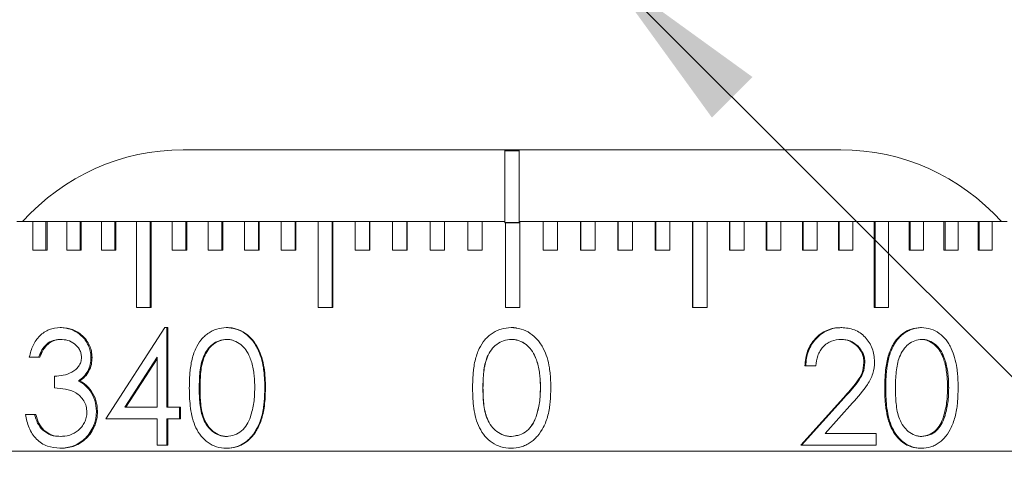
# Model space of a CAD drawing. Header units: inches. Extents: x 0.03 to 5.47, y 0.02 to 4.23.
# Tile 12 of 32: x 1.61 to 1.95, y 3.57 to 3.73. Entities that reach past the tile are written whole.
import ezdxf

# ---------------------------------------------------------------- set-up
doc = ezdxf.new("R2010")
doc.units = ezdxf.units.IN
doc.header["$LTSCALE"] = 0.5
doc.header["$MEASUREMENT"] = 0
doc.styles.add('SLDTEXTSTYLE0', font='TXT', dxfattribs={"width": 0.75})
doc.dimstyles.new('SLDDIMSTYLE1', dxfattribs={"dimtxt": 0.0416666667, "dimasz": 0.0625, "dimexe": 0, "dimexo": 0.0625, "dimgap": 0.0104166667, "dimtad": 0, "dimtih": 1, "dimtoh": 1, "dimrnd": 1e-09, "dimzin": 12, "dimdsep": 46, "dimtxsty": 'SLDTEXTSTYLE0', "dimsah": 1, "dimcen": 0, "dimadec": 0, "dimazin": 3, "dimtfac": 1, "dimtofl": 0, "dimtmove": 0, "dimatfit": 3, "dimfxl": 1, "dimfrac": 2, "dimtolj": 1, "dimtzin": 12, "dimarcsym": 0})

# ---------------------------------------------------------------- blocks, each defined once
blk = doc.blocks.new('_D_1')
at = {"color": 7, "linetype": 'Continuous', "lineweight": 18}
for p, q in [((1.8095068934, 3.7482502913), (2.0626153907, 3.495141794)), ((2.0626153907, 3.495141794), (2.1376153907, 3.495141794))]:
    blk.add_line(p, q, dxfattribs=at)
blk.add_solid([(1.8095068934, 3.7482502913), (1.8466299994, 3.6969850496), (1.860772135, 3.7111271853)], dxfattribs=at)
at = {"color": 7, "linetype": 'Continuous', "lineweight": 18, "char_height": 0.0416666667, "attachment_point": 1, "style": 'SLDTEXTSTYLE0'}
for s, insert in [('4-40 SET SCREW LOCKED', (2.1532403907, 3.5157346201)), ('USING HK050 0.050" HEX KEY', (2.1532403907, 3.4495309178))]:
    blk.add_mtext(s, dxfattribs=dict(at, insert=insert))

msp = doc.modelspace()

# ---------------------------------------------------------------- linework, layer by layer
at = {"color": 7, "linetype": 'Continuous', "lineweight": 18}
for p, q in [((1.6624358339, 3.6857772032), (1.7744799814, 3.6857772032)), ((1.7744799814, 3.6854236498), (1.7744799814, 3.6857772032)), ((1.7794799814, 3.6857772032), (1.7744799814, 3.6857772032)), ((1.7794799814, 3.6854236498), (1.7744799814, 3.6854236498)), ((1.7744799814, 3.6854236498), (1.7744799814, 3.6604236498)), ((1.7794799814, 3.6854236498), (1.7794799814, 3.6857772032)), ((1.7794799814, 3.6857772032), (1.891524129, 3.6857772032)), ((1.7794799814, 3.6604236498), (1.7794799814, 3.6854236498)), ((1.6065341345, 3.6607772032), (1.604477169, 3.6607772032)), ((1.7744799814, 3.6607772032), (1.6065341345, 3.6607772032)), ((1.6100937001, 3.6507772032), (1.6100937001, 3.6607772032)), ((1.6146008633, 3.6607772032), (1.6146008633, 3.6507772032)), ((1.6150327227, 3.6607772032), (1.6150327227, 3.6507772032)), ((1.6219540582, 3.6507772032), (1.6219540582, 3.6607772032)), ((1.626535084, 3.6607772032), (1.626535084, 3.6507772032)), ((1.6269352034, 3.6607772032), (1.6269352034, 3.6507772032)), ((1.6340032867, 3.6507772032), (1.6340032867, 3.6607772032)), ((1.6386525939, 3.6607772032), (1.6386525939, 3.6507772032)), ((1.6390204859, 3.6607772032), (1.6390204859, 3.6507772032)), ((1.6462267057, 3.6307772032), (1.6462267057, 3.6607772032)), ((1.65093863, 3.6607772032), (1.65093863, 3.6307772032)), ((1.6512738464, 3.6607772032), (1.6512738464, 3.6307772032)), ((1.6586094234, 3.6507772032), (1.6586094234, 3.6607772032)), ((1.6633782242, 3.6607772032), (1.6633782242, 3.6507772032)), ((1.6636803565, 3.6607772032), (1.6636803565, 3.6507772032)), ((1.6711363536, 3.6507772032), (1.6711363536, 3.6607772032)), ((1.6759562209, 3.6607772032), (1.6759562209, 3.6507772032)), ((1.6762249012, 3.6607772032), (1.6762249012, 3.6507772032)), ((1.6837922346, 3.6507772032), (1.6837922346, 3.6607772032)), ((1.6886572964, 3.6607772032), (1.6886572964, 3.6507772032)), ((1.6888921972, 3.6607772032), (1.6888921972, 3.6507772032)), ((1.6965616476, 3.6507772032), (1.6965616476, 3.6607772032)), ((1.7014659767, 3.6607772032), (1.7014659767, 3.6507772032)), ((1.7016668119, 3.6607772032), (1.7016668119, 3.6507772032)), ((1.7094290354, 3.6307772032), (1.7094290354, 3.6607772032)), ((1.7143666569, 3.6607772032), (1.7143666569, 3.6307772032)), ((1.7145331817, 3.6607772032), (1.7145331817, 3.6307772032)), ((1.7223787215, 3.6507772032), (1.7223787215, 3.6607772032)), ((1.7273436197, 3.6607772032), (1.7273436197, 3.6507772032)), ((1.7274756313, 3.6607772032), (1.7274756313, 3.6507772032)), ((1.7353949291, 3.6507772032), (1.7353949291, 3.6607772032)), ((1.7403810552, 3.6607772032), (1.7403810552, 3.6507772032)), ((1.7404783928, 3.6607772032), (1.7404783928, 3.6507772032)), ((1.7484618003, 3.6507772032), (1.7484618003, 3.6607772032)), ((1.7534630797, 3.6607772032), (1.7534630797, 3.6507772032)), ((1.7535256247, 3.6607772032), (1.7535256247, 3.6507772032)), ((1.7615634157, 3.6507772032), (1.7615634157, 3.6607772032)), ((1.7665737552, 3.6607772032), (1.7665737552, 3.6507772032)), ((1.7666014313, 3.6607772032), (1.7666014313, 3.6507772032)), ((1.7744799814, 3.6604236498), (1.7794799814, 3.6604236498)), ((1.7744799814, 3.6602772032), (1.7744799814, 3.6604236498)), ((1.7794799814, 3.6602772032), (1.7744799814, 3.6602772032)), ((1.7746838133, 3.6307772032), (1.7746838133, 3.6602772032)), ((1.9474258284, 3.6607772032), (1.7794799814, 3.6607772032)), ((1.7794799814, 3.6602772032), (1.7794799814, 3.6604236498)), ((1.7796971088, 3.6607772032), (1.7796971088, 3.6307772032)), ((1.7877782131, 3.6507772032), (1.7877782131, 3.6607772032)), ((1.7878070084, 3.6507772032), (1.7878070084, 3.6607772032)), ((1.792817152, 3.6607772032), (1.792817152, 3.6507772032)), ((1.8008533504, 3.6507772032), (1.8008533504, 3.6607772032)), ((1.8009170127, 3.6507772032), (1.8009170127, 3.6607772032)), ((1.8059179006, 3.6607772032), (1.8059179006, 3.6507772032)), ((1.8138994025, 3.6507772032), (1.8138994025, 3.6607772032)), ((1.8139978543, 3.6507772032), (1.8139978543, 3.6607772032)), ((1.8189833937, 3.6607772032), (1.8189833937, 3.6507772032)), ((1.826900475, 3.6507772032), (1.826900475, 3.6607772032)), ((1.8270335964, 3.6507772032), (1.8270335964, 3.6607772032)), ((1.8319977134, 3.6607772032), (1.8319977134, 3.6507772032)), ((1.8398407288, 3.6307772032), (1.8398407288, 3.6607772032)), ((1.8400083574, 3.6307772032), (1.8400083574, 3.6607772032)), ((1.8449450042, 3.6607772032), (1.8449450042, 3.6307772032)), ((1.8527043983, 3.6507772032), (1.8527043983, 3.6607772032)), ((1.8529063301, 3.6507772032), (1.8529063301, 3.6607772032)), ((1.8578094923, 3.6607772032), (1.8578094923, 3.6507772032)), ((1.8654758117, 3.6507772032), (1.8654758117, 3.6607772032)), ((1.8657118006, 3.6507772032), (1.8657118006, 3.6607772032)), ((1.8705755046, 3.6607772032), (1.8705755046, 3.6507772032)), ((1.8781394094, 3.6507772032), (1.8781394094, 3.6607772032)), ((1.8784091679, 3.6507772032), (1.8784091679, 3.6607772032)), ((1.8832274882, 3.6607772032), (1.8832274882, 3.6507772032)), ((1.8906797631, 3.6507772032), (1.8906797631, 3.6607772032)), ((1.8909829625, 3.6507772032), (1.8909829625, 3.6607772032)), ((1.8957500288, 3.6607772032), (1.8957500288, 3.6507772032)), ((1.9030815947, 3.6307772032), (1.9030815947, 3.6607772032)), ((1.9034178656, 3.6307772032), (1.9034178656, 3.6607772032)), ((1.9081278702, 3.6607772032), (1.9081278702, 3.6307772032)), ((1.9153297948, 3.6507772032), (1.9153297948, 3.6607772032)), ((1.9156987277, 3.6507772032), (1.9156987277, 3.6607772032)), ((1.9203459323, 3.6607772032), (1.9203459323, 3.6507772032)), ((1.9274094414, 3.6507772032), (1.9274094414, 3.6607772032)), ((1.9278105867, 3.6507772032), (1.9278105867, 3.6607772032)), ((1.9323893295, 3.6607772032), (1.9323893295, 3.6507772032)), ((1.9393058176, 3.6507772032), (1.9393058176, 3.6607772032)), ((1.9397386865, 3.6507772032), (1.9397386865, 3.6607772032)), ((1.9442433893, 3.6607772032), (1.9442433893, 3.6507772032)), ((1.9494827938, 3.6607772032), (1.9474258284, 3.6607772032)), ((1.6146008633, 3.6507772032), (1.6100937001, 3.6507772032)), ((1.6146008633, 3.6507772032), (1.6150327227, 3.6507772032)), ((1.626535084, 3.6507772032), (1.6219540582, 3.6507772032)), ((1.626535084, 3.6507772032), (1.6269352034, 3.6507772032)), ((1.6386525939, 3.6507772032), (1.6340032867, 3.6507772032)), ((1.6386525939, 3.6507772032), (1.6390204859, 3.6507772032)), ((1.6633782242, 3.6507772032), (1.6586094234, 3.6507772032)), ((1.6633782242, 3.6507772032), (1.6636803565, 3.6507772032)), ((1.6759562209, 3.6507772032), (1.6711363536, 3.6507772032)), ((1.6759562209, 3.6507772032), (1.6762249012, 3.6507772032)), ((1.6886572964, 3.6507772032), (1.6837922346, 3.6507772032)), ((1.6886572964, 3.6507772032), (1.6888921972, 3.6507772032)), ((1.7014659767, 3.6507772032), (1.6965616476, 3.6507772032)), ((1.7014659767, 3.6507772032), (1.7016668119, 3.6507772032)), ((1.7273436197, 3.6507772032), (1.7223787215, 3.6507772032)), ((1.7273436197, 3.6507772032), (1.7274756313, 3.6507772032)), ((1.7403810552, 3.6507772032), (1.7353949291, 3.6507772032)), ((1.7403810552, 3.6507772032), (1.7404783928, 3.6507772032)), ((1.7534630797, 3.6507772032), (1.7484618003, 3.6507772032)), ((1.7534630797, 3.6507772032), (1.7535256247, 3.6507772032)), ((1.7665737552, 3.6507772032), (1.7615634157, 3.6507772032)), ((1.7665737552, 3.6507772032), (1.7666014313, 3.6507772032)), ((1.7877782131, 3.6507772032), (1.7878070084, 3.6507772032)), ((1.792817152, 3.6507772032), (1.7878070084, 3.6507772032)), ((1.8008533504, 3.6507772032), (1.8009170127, 3.6507772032)), ((1.8059179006, 3.6507772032), (1.8009170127, 3.6507772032)), ((1.8138994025, 3.6507772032), (1.8139978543, 3.6507772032)), ((1.8189833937, 3.6507772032), (1.8139978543, 3.6507772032)), ((1.826900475, 3.6507772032), (1.8270335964, 3.6507772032)), ((1.8319977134, 3.6507772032), (1.8270335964, 3.6507772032)), ((1.8529063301, 3.6507772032), (1.8527043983, 3.6507772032)), ((1.8578094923, 3.6507772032), (1.8529063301, 3.6507772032)), ((1.8654758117, 3.6507772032), (1.8657118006, 3.6507772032)), ((1.8705755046, 3.6507772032), (1.8657118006, 3.6507772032)), ((1.8781394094, 3.6507772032), (1.8784091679, 3.6507772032)), ((1.8832274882, 3.6507772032), (1.8784091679, 3.6507772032)), ((1.8906797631, 3.6507772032), (1.8909829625, 3.6507772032)), ((1.8957500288, 3.6507772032), (1.8909829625, 3.6507772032)), ((1.9153297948, 3.6507772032), (1.9156987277, 3.6507772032)), ((1.9203459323, 3.6507772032), (1.9156987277, 3.6507772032)), ((1.9274094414, 3.6507772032), (1.9278105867, 3.6507772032)), ((1.9323893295, 3.6507772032), (1.9278105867, 3.6507772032)), ((1.9393058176, 3.6507772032), (1.9397386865, 3.6507772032)), ((1.9442433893, 3.6507772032), (1.9397386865, 3.6507772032)), ((1.65093863, 3.6307772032), (1.6462267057, 3.6307772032)), ((1.65093863, 3.6307772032), (1.6512738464, 3.6307772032)), ((1.7143666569, 3.6307772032), (1.7094290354, 3.6307772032)), ((1.7143666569, 3.6307772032), (1.7145331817, 3.6307772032)), ((1.7796971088, 3.6307772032), (1.7746838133, 3.6307772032)), ((1.8398407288, 3.6307772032), (1.8400083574, 3.6307772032)), ((1.8449450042, 3.6307772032), (1.8400083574, 3.6307772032)), ((1.9030815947, 3.6307772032), (1.9034178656, 3.6307772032)), ((1.9081278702, 3.6307772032), (1.9034178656, 3.6307772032)), ((1.6196227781, 3.6238028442), (1.6200412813, 3.6238028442)), ((1.63556067, 3.5920079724), (1.6560744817, 3.6238028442)), ((1.6567669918, 3.6238028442), (1.6560744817, 3.6238028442)), ((1.6567669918, 3.6238028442), (1.6567669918, 3.5961105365)), ((1.6567669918, 3.6238028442), (1.6570867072, 3.6238028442)), ((1.6570867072, 3.6238028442), (1.6570867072, 3.5961105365)), ((1.6774551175, 3.6238028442), (1.6777198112, 3.6238028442)), ((1.7766504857, 3.6238028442), (1.776651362, 3.6238028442)), ((1.7784911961, 3.6236723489), (1.7784871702, 3.6236723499)), ((1.8918166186, 3.6238028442), (1.891511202, 3.6238028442)), ((1.9196528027, 3.6238028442), (1.9192733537, 3.6238028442)), ((1.6120880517, 3.613546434), (1.6088609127, 3.613546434)), ((1.6120880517, 3.613546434), (1.6125265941, 3.613546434)), ((1.6303361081, 3.613410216), (1.6307261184, 3.613410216)), ((1.6533621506, 3.6134823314), (1.6421362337, 3.5961105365)), ((1.6533621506, 3.612972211), (1.6424948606, 3.5961105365)), ((1.6533621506, 3.5961105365), (1.6533621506, 3.6134823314)), ((1.8998957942, 3.6115913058), (1.8995688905, 3.6115913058)), ((1.8792949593, 3.6104695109), (1.879022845, 3.6104695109)), ((1.8827537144, 3.6104695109), (1.8792949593, 3.6104695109)), ((1.6176552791, 3.6027772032), (1.6176552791, 3.6068797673)), ((1.6260345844, 3.6051810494), (1.626436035, 3.6051810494)), ((1.6300254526, 3.6017675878), (1.6304162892, 3.6017675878)), ((1.6908687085, 3.6027611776), (1.6910977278, 3.6027611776)), ((1.7868665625, 3.6027772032), (1.7868929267, 3.6027772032)), ((1.9286716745, 3.6027772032), (1.9290761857, 3.6027772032)), ((1.8775415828, 3.5827772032), (1.8923959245, 3.5993316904)), ((1.8778097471, 3.5827772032), (1.8927037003, 3.5993316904)), ((1.8956198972, 3.5975608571), (1.8860567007, 3.5868797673)), ((1.6322321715, 3.594660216), (1.6326171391, 3.594660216)), ((1.6533621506, 3.5961105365), (1.6421362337, 3.5961105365)), ((1.6611607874, 3.5961105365), (1.6567669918, 3.5961105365)), ((1.6611607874, 3.5961105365), (1.6611607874, 3.5920079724)), ((1.6611607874, 3.5961105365), (1.6614688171, 3.5961105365)), ((1.6614688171, 3.5961105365), (1.6614688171, 3.5920079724)), ((1.6107031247, 3.593546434), (1.6074825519, 3.593546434)), ((1.6107031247, 3.593546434), (1.6111453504, 3.593546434)), ((1.6533621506, 3.5920079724), (1.63556067, 3.5920079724)), ((1.6533621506, 3.5827772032), (1.6533621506, 3.5920079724)), ((1.6567669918, 3.5920079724), (1.6567669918, 3.5827772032)), ((1.6611607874, 3.5920079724), (1.6567669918, 3.5920079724)), ((1.6570867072, 3.5920079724), (1.6570867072, 3.5827772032)), ((1.6611607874, 3.5920079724), (1.6614688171, 3.5920079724)), ((1.7853525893, 3.5927211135), (1.7853749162, 3.5927211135)), ((1.9272854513, 3.5927211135), (1.9276862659, 3.5927211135)), ((1.6135263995, 3.5880175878), (1.6139611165, 3.5880175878)), ((1.9037758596, 3.5868797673), (1.8860567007, 3.5868797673)), ((1.9037758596, 3.5868797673), (1.9037758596, 3.5827772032)), ((1.4019799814, 3.5807772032), (2.151911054, 3.5807772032)), ((1.6195279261, 3.5817515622), (1.6199466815, 3.5817515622)), ((1.6567669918, 3.5827772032), (1.6533621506, 3.5827772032)), ((1.6567669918, 3.5827772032), (1.6570867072, 3.5827772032)), ((1.6679073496, 3.5807772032), (1.6679073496, 3.5807147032)), ((1.6774551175, 3.5817515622), (1.6777198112, 3.5817515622)), ((1.7182992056, 3.5807147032), (1.7182992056, 3.5807772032)), ((1.7721429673, 3.5807147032), (1.7721429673, 3.5807772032)), ((1.7766504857, 3.5817515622), (1.776651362, 3.5817515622)), ((1.7784916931, 3.5818923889), (1.7784957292, 3.5818923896)), ((1.8778097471, 3.5827772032), (1.8775415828, 3.5827772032)), ((1.9037758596, 3.5827772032), (1.8778097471, 3.5827772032)), ((1.9196528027, 3.5817515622), (1.9192733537, 3.5817515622)), ((1.9254907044, 3.5807147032), (1.9254907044, 3.5807772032)), ((1.9339334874, 3.5807147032), (1.9339334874, 3.5807772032)), ((1.9390705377, 3.5807772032), (1.9390705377, 3.5807147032))]:
    msp.add_line(p, q, dxfattribs=at)
for centre, start, end in [((1.6624358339, 3.6107772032), 90, 138.1896851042), ((1.891524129, 3.6107772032), 41.8103148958, 90)]:
    msp.add_arc(centre, 0.0749999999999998, start, end, dxfattribs=at)
for points, knots in [([(1.608860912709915, 3.613546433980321), (1.60922579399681, 3.614942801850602), (1.609944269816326, 3.617692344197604), (1.612375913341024, 3.621105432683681), (1.61572554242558, 3.623420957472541), (1.618323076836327, 3.62367548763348), (1.619622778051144, 3.623802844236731)], [0, 0, 0, 0, 0.2538976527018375, 0.4999415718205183, 0.7497909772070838, 1, 1, 1, 1]), ([(1.619622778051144, 3.623802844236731), (1.620939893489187, 3.623664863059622), (1.623573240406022, 3.623388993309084), (1.626541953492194, 3.621545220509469), (1.628408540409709, 3.619471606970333), (1.629456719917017, 3.617640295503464), (1.630190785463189, 3.615599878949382), (1.630286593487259, 3.614156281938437), (1.630336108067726, 3.613410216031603)], [0, 0, 0, 0, 0.2499012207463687, 0.4996347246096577, 0.6249038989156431, 0.7505869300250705, 0.8711007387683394, 1, 1, 1, 1]), ([(1.620041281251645, 3.623802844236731), (1.621357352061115, 3.62366419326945), (1.623984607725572, 3.623387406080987), (1.626945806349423, 3.621542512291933), (1.628805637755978, 3.619467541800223), (1.629850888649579, 3.617639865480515), (1.630579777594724, 3.615599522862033), (1.630676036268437, 3.614159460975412), (1.630726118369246, 3.613410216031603)], [0, 0, 0, 0, 0.2500668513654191, 0.499205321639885, 0.6246378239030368, 0.7508079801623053, 0.8703487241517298, 1, 1, 1, 1]), ([(1.664590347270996, 3.602761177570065), (1.664602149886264, 3.603617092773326), (1.664624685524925, 3.605251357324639), (1.66475853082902, 3.607584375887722), (1.664983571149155, 3.609888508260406), (1.665364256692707, 3.612169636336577), (1.665967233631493, 3.614423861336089), (1.666948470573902, 3.616934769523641), (1.668234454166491, 3.619080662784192), (1.669787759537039, 3.620771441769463), (1.671091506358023, 3.621833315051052), (1.67253606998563, 3.622692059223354), (1.674632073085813, 3.623578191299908), (1.676324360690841, 3.623712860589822), (1.677455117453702, 3.623802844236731)], [0, 0, 0, 0, 0.0915932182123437, 0.1748859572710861, 0.2500229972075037, 0.339359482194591, 0.4223641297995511, 0.4999847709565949, 0.629221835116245, 0.690120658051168, 0.7499598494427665, 0.8131194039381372, 0.8751296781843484, 1, 1, 1, 1]), ([(1.677455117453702, 3.623802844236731), (1.678590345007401, 3.623710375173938), (1.680868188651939, 3.623524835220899), (1.683973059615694, 3.621954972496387), (1.686097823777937, 3.619992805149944), (1.687472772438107, 3.618106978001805), (1.688614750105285, 3.616067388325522), (1.689693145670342, 3.613295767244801), (1.69036435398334, 3.610237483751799), (1.690685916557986, 3.607550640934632), (1.690834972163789, 3.605201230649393), (1.690856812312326, 3.603621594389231), (1.690868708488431, 3.602761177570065)], [0, 0, 0, 0, 0.1245244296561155, 0.2498593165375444, 0.3711030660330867, 0.4340906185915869, 0.4999047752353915, 0.6208886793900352, 0.7498236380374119, 0.832066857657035, 0.908527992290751, 1, 1, 1, 1]), ([(1.677719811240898, 3.623802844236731), (1.678308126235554, 3.623779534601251), (1.679439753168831, 3.623734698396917), (1.681661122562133, 3.623209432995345), (1.684222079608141, 3.62196773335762), (1.686789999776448, 3.619573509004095), (1.688639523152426, 3.616615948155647), (1.689925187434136, 3.613295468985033), (1.690678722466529, 3.609842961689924), (1.691043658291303, 3.606291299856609), (1.691079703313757, 3.603937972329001), (1.691097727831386, 3.602761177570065)], [0, 0, 0, 0, 0.0648024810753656, 0.1246479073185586, 0.2498192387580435, 0.3710113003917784, 0.4995667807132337, 0.6206328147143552, 0.7496408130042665, 0.874806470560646, 1, 1, 1, 1]), ([(1.763244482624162, 3.602761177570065), (1.763256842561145, 3.603617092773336), (1.763280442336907, 3.605251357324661), (1.763420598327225, 3.607584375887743), (1.763656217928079, 3.609888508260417), (1.764054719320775, 3.612169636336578), (1.764685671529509, 3.614423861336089), (1.765711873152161, 3.616934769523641), (1.767055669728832, 3.619080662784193), (1.768676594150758, 3.620771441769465), (1.770035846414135, 3.621833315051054), (1.771540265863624, 3.622692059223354), (1.77372088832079, 3.623578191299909), (1.775477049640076, 3.623712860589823), (1.776650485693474, 3.623802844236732)], [0, 0, 0, 0, 0.0915932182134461, 0.1748859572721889, 0.2500229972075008, 0.3393594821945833, 0.4223641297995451, 0.499984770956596, 0.6292218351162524, 0.6901206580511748, 0.749959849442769, 0.8131194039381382, 0.8751296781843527, 1, 1, 1, 1]), ([(1.776650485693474, 3.623802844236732), (1.777826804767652, 3.623710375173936), (1.780187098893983, 3.623524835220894), (1.783393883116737, 3.621954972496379), (1.785584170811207, 3.619992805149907), (1.786999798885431, 3.618106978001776), (1.7881747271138, 3.616067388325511), (1.789283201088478, 3.613295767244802), (1.789972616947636, 3.610237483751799), (1.790302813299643, 3.607550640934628), (1.790455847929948, 3.605201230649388), (1.790478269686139, 3.603621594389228), (1.790490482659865, 3.602761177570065)], [0, 0, 0, 0, 0.1245244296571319, 0.249859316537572, 0.3711030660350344, 0.4340906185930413, 0.4999047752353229, 0.6208886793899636, 0.7498236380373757, 0.8320668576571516, 0.9085279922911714, 1, 1, 1, 1]), ([(1.776651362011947, 3.623802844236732), (1.777265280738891, 3.623804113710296), (1.777883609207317, 3.623805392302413), (1.778482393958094, 3.623672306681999), (1.778486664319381, 3.623671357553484)], [0, 0, 0, 0, 0.9928682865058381, 1, 1, 1, 1]), ([(1.879022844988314, 3.610469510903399), (1.879082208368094, 3.611352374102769), (1.879198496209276, 3.613081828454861), (1.879877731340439, 3.615598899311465), (1.880994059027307, 3.617917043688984), (1.882557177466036, 3.619973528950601), (1.884452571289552, 3.621681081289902), (1.886646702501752, 3.622931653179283), (1.889034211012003, 3.623683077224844), (1.890685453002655, 3.62376291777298), (1.89151120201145, 3.623802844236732)], [0, 0, 0, 0, 0.1276639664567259, 0.2500829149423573, 0.3750728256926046, 0.5000224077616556, 0.6267937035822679, 0.7499881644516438, 0.8749746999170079, 1, 1, 1, 1]), ([(1.879294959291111, 3.610469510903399), (1.879354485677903, 3.611352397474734), (1.879471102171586, 3.613082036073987), (1.880152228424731, 3.615599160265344), (1.881271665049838, 3.61791742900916), (1.882838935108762, 3.619973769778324), (1.884739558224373, 3.621681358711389), (1.886939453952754, 3.622931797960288), (1.889333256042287, 3.623683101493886), (1.89098869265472, 3.623762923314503), (1.891816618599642, 3.623802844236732)], [0, 0, 0, 0, 0.1275008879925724, 0.2497834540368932, 0.3746524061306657, 0.4995911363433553, 0.6263657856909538, 0.7496779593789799, 0.8748075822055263, 1, 1, 1, 1]), ([(1.891816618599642, 3.623802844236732), (1.893328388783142, 3.623674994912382), (1.895594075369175, 3.623483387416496), (1.898290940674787, 3.622019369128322), (1.900572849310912, 3.619993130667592), (1.90282791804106, 3.616661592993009), (1.903137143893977, 3.613494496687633), (1.903291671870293, 3.611911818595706)], [0, 0, 0, 0, 0.250192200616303, 0.374962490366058, 0.501112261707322, 0.7506931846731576, 0.9999999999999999, 0.9999999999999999, 0.9999999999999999, 0.9999999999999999]), ([(1.906812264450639, 3.602761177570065), (1.906834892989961, 3.60402171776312), (1.906876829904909, 3.606357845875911), (1.907139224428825, 3.609520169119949), (1.907570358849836, 3.612170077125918), (1.90816061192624, 3.614423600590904), (1.908912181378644, 3.616391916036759), (1.909793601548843, 3.61808578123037), (1.911077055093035, 3.619980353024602), (1.913090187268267, 3.621927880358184), (1.916023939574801, 3.623517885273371), (1.918190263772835, 3.623707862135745), (1.919273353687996, 3.623802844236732)], [0, 0, 0, 0, 0.135075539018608, 0.2503321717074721, 0.3398056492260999, 0.4229060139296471, 0.5005780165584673, 0.5670100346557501, 0.6301557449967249, 0.750556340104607, 0.8752864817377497, 1, 1, 1, 1]), ([(1.907158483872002, 3.602761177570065), (1.907170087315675, 3.603617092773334), (1.907192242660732, 3.605251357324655), (1.907323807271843, 3.607584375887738), (1.907544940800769, 3.609888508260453), (1.907918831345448, 3.612169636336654), (1.908510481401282, 3.614423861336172), (1.909471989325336, 3.616934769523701), (1.910729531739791, 3.619080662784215), (1.912243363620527, 3.620771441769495), (1.913511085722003, 3.621833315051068), (1.914911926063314, 3.622692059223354), (1.916939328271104, 3.623578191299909), (1.918565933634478, 3.623712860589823), (1.919652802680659, 3.623802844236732)], [0, 0, 0, 0, 0.0915932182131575, 0.1748859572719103, 0.2500229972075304, 0.3393594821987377, 0.4223641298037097, 0.4999847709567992, 0.6292218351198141, 0.6901206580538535, 0.7499598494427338, 0.8131194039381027, 0.8751296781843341, 1, 1, 1, 1]), ([(1.919652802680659, 3.623802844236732), (1.920739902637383, 3.623710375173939), (1.922921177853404, 3.6235248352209), (1.925870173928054, 3.6219549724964), (1.927878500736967, 3.619992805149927), (1.929174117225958, 3.618106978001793), (1.930248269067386, 3.616067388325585), (1.931260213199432, 3.613295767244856), (1.931888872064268, 3.610237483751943), (1.932189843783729, 3.607550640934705), (1.932329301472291, 3.605201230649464), (1.932349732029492, 3.603621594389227), (1.932360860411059, 3.602761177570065)], [0, 0, 0, 0, 0.1245244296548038, 0.2498593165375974, 0.3711030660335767, 0.4340906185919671, 0.499904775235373, 0.6208886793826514, 0.7498236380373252, 0.8320668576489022, 0.9085279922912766, 0.9999999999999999, 0.9999999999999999, 0.9999999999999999, 0.9999999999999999]), ([(1.619666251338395, 3.619700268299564), (1.618821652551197, 3.619633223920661), (1.617134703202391, 3.619499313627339), (1.614830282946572, 3.618199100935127), (1.613158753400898, 3.616063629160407), (1.612445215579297, 3.61438611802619), (1.612088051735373, 3.613546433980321)], [0, 0, 0, 0, 0.2502916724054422, 0.4999170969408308, 0.7496817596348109, 1, 1, 1, 1]), ([(1.620084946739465, 3.619700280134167), (1.619663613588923, 3.619683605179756), (1.61882125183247, 3.61965026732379), (1.617178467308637, 3.619253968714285), (1.615259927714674, 3.618207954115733), (1.61359423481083, 3.616060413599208), (1.612882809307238, 3.614385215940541), (1.612526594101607, 3.613546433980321)], [0, 0, 0, 0, 0.1253333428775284, 0.2505760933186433, 0.4999026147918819, 0.7495981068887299, 1, 1, 1, 1]), ([(1.627028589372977, 3.613426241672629), (1.626991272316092, 3.613912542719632), (1.626918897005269, 3.614855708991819), (1.626200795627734, 3.616600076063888), (1.624636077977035, 3.618284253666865), (1.622253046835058, 3.61952646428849), (1.620529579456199, 3.619642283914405), (1.619666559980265, 3.619700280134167)], [0, 0, 0, 0, 0.128833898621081, 0.2498694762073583, 0.4993079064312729, 0.7492804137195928, 1, 1, 1, 1]), ([(1.677571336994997, 3.619700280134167), (1.676685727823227, 3.619609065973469), (1.674913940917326, 3.61942657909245), (1.672610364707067, 3.618042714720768), (1.67072281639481, 3.616097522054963), (1.669031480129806, 3.612897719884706), (1.668137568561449, 3.608308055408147), (1.668066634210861, 3.604653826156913), (1.668030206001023, 3.60277720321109)], [0, 0, 0, 0, 0.1250051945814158, 0.2500906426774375, 0.3688346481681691, 0.5000868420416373, 0.7432704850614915, 1, 1, 1, 1]), ([(1.677835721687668, 3.619700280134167), (1.676952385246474, 3.619609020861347), (1.67518467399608, 3.61942639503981), (1.672887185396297, 3.618042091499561), (1.671004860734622, 3.616096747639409), (1.669318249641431, 3.61289671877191), (1.668427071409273, 3.608307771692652), (1.668356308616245, 3.604653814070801), (1.668319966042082, 3.60277720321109)], [0, 0, 0, 0, 0.124789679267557, 0.2497260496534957, 0.3684137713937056, 0.4996933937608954, 0.7430509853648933, 1, 1, 1, 1]), ([(1.687369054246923, 3.60277720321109), (1.687359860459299, 3.603569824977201), (1.68734280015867, 3.605040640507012), (1.687172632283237, 3.607265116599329), (1.686868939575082, 3.609428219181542), (1.686378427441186, 3.611564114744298), (1.685592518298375, 3.61380568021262), (1.684423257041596, 3.616035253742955), (1.682545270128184, 3.618039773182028), (1.680638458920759, 3.619129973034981), (1.678923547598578, 3.619616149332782), (1.678049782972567, 3.619670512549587), (1.677571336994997, 3.619700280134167)], [0, 0, 0, 0, 0.1082852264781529, 0.2009376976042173, 0.3046681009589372, 0.4066773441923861, 0.5002050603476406, 0.6298943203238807, 0.7497841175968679, 0.8763630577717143, 0.9323003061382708, 0.9999999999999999, 0.9999999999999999, 0.9999999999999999, 0.9999999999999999]), ([(1.776770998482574, 3.619700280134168), (1.775852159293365, 3.61960906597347), (1.774013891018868, 3.619426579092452), (1.771617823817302, 3.618042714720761), (1.769651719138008, 3.616097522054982), (1.767887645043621, 3.612897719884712), (1.766954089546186, 3.608308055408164), (1.766880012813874, 3.60465382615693), (1.766841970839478, 3.602777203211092)], [0, 0, 0, 0, 0.1250051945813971, 0.250090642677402, 0.3688346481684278, 0.5000868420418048, 0.7432704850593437, 1, 1, 1, 1]), ([(1.77677155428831, 3.619700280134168), (1.775855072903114, 3.619609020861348), (1.774021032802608, 3.61942639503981), (1.771631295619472, 3.618042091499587), (1.769670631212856, 3.616096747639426), (1.767911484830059, 3.612896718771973), (1.766980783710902, 3.608307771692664), (1.766906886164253, 3.604653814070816), (1.766868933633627, 3.602777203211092)], [0, 0, 0, 0, 0.1247896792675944, 0.2497260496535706, 0.3684137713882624, 0.499693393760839, 0.7430509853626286, 0.9999999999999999, 0.9999999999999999, 0.9999999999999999, 0.9999999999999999]), ([(1.786892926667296, 3.602777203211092), (1.786883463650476, 3.603569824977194), (1.786865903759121, 3.605040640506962), (1.786690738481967, 3.607265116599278), (1.786378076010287, 3.609428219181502), (1.785872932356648, 3.611564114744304), (1.785063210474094, 3.613805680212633), (1.783857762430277, 3.616035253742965), (1.781919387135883, 3.61803977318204), (1.779948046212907, 3.619129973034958), (1.778172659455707, 3.619616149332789), (1.777266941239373, 3.61967051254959), (1.776770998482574, 3.619700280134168)], [0, 0, 0, 0, 0.1082852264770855, 0.2009376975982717, 0.3046681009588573, 0.4066773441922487, 0.5002050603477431, 0.6298943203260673, 0.7497841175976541, 0.8763630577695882, 0.9323003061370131, 1, 1, 1, 1]), ([(1.786866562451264, 3.602777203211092), (1.786857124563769, 3.603569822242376), (1.786839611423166, 3.605040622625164), (1.786664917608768, 3.607265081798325), (1.786353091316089, 3.609428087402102), (1.785849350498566, 3.611564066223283), (1.785041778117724, 3.613804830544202), (1.78384038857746, 3.616036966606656), (1.781905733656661, 3.618030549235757), (1.779950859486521, 3.619152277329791), (1.778658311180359, 3.619457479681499), (1.778266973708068, 3.619549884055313)], [0, 0, 0, 0, 0.1163521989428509, 0.2159055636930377, 0.3273574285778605, 0.436950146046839, 0.537414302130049, 0.6766757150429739, 0.8053301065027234, 0.9410609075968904, 1, 1, 1, 1]), ([(1.891640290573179, 3.619700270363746), (1.890475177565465, 3.619593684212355), (1.888733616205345, 3.619434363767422), (1.886655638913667, 3.618290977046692), (1.885311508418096, 3.617135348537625), (1.884215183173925, 3.615694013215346), (1.883162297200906, 3.613505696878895), (1.882916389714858, 3.611678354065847), (1.882753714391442, 3.610469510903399)], [0, 0, 0, 0, 0.2496518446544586, 0.373168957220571, 0.5000858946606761, 0.6226298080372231, 0.7503580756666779, 1, 1, 1, 1]), ([(1.899568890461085, 3.611591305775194), (1.899530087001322, 3.612173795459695), (1.899456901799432, 3.613272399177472), (1.898803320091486, 3.615378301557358), (1.897187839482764, 3.617557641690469), (1.894490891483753, 3.619407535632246), (1.892387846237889, 3.619602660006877), (1.891335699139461, 3.619700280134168)], [0, 0, 0, 0, 0.1328870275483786, 0.2506313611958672, 0.5003273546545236, 0.7500153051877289, 1, 1, 1, 1]), ([(1.899895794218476, 3.611591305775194), (1.899858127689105, 3.612171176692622), (1.89978673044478, 3.613270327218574), (1.899128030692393, 3.615376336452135), (1.897507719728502, 3.617558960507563), (1.894803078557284, 3.61940776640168), (1.892695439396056, 3.619602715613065), (1.891640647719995, 3.619700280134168)], [0, 0, 0, 0, 0.1320680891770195, 0.2503362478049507, 0.4999137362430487, 0.7497262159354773, 1, 1, 1, 1]), ([(1.919764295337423, 3.619700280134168), (1.918913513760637, 3.619609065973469), (1.917211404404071, 3.619426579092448), (1.914984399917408, 3.618042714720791), (1.913153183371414, 3.61609752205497), (1.91150688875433, 3.612897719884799), (1.910634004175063, 3.608308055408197), (1.910564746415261, 3.604653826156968), (1.910529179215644, 3.602777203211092)], [0, 0, 0, 0, 0.1250051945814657, 0.2500906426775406, 0.3688346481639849, 0.5000868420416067, 0.7432704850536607, 1, 1, 1, 1]), ([(1.928671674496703, 3.602777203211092), (1.928663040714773, 3.603569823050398), (1.928647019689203, 3.605040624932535), (1.928487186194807, 3.60726507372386), (1.928201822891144, 3.60942812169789), (1.92774059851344, 3.611563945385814), (1.927000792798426, 3.61380530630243), (1.925898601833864, 3.616034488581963), (1.92412282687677, 3.618039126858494), (1.922311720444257, 3.619129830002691), (1.920677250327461, 3.619616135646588), (1.919841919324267, 3.619670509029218), (1.919384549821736, 3.619700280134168)], [0, 0, 0, 0, 0.1083789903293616, 0.2011103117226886, 0.3049247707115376, 0.4070074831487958, 0.5005871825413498, 0.6303054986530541, 0.7501436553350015, 0.8765733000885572, 0.9324200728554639, 1, 1, 1, 1]), ([(1.92907618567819, 3.602777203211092), (1.9290675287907, 3.603569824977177), (1.929051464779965, 3.605040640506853), (1.928891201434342, 3.607265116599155), (1.928605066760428, 3.609428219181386), (1.928142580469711, 3.611564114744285), (1.927400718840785, 3.613805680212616), (1.926295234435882, 3.616035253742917), (1.924514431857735, 3.618039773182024), (1.922698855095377, 3.619129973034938), (1.921060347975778, 3.619616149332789), (1.920222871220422, 3.61967051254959), (1.919764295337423, 3.619700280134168)], [0, 0, 0, 0, 0.1082852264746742, 0.2009376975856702, 0.3046681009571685, 0.4066773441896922, 0.5002050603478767, 0.6298943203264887, 0.7497841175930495, 0.8763630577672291, 0.9323003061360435, 1, 1, 1, 1]), ([(1.617655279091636, 3.606879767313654), (1.618669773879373, 3.60693603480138), (1.620711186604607, 3.607049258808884), (1.623206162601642, 3.607955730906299), (1.625001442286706, 3.609087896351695), (1.626109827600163, 3.610274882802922), (1.62688135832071, 3.611739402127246), (1.626979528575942, 3.61286414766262), (1.627028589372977, 3.613426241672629)], [0, 0, 0, 0, 0.2487926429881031, 0.500631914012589, 0.6336498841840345, 0.7506778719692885, 0.8754007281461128, 1, 1, 1, 1]), ([(1.630336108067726, 3.613410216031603), (1.630290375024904, 3.612582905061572), (1.630198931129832, 3.610928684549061), (1.629295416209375, 3.608612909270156), (1.627885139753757, 3.606631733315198), (1.626651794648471, 3.605664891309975), (1.626034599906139, 3.605181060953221)], [0, 0, 0, 0, 0.2498482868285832, 0.4995753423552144, 0.7495757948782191, 1, 1, 1, 1]), ([(1.630726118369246, 3.613410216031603), (1.63068052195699, 3.612582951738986), (1.630589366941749, 3.610929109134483), (1.629688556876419, 3.608613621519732), (1.628282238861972, 3.606632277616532), (1.627051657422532, 3.605664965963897), (1.626436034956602, 3.605181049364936)], [0, 0, 0, 0, 0.2500297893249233, 0.4998522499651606, 0.7497912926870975, 1, 1, 1, 1]), ([(1.892395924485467, 3.599331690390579), (1.894000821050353, 3.601108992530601), (1.896405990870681, 3.60377253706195), (1.89916246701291, 3.607879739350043), (1.89943357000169, 3.610355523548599), (1.899568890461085, 3.611591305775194)], [0, 0, 0, 0, 0.5011042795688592, 0.7509773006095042, 1, 1, 1, 1]), ([(1.89270370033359, 3.599331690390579), (1.894312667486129, 3.601108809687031), (1.896723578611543, 3.603771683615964), (1.89948788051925, 3.607878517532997), (1.899760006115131, 3.610355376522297), (1.899895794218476, 3.611591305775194)], [0, 0, 0, 0, 0.5012946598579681, 0.7511507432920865, 1, 1, 1, 1]), ([(1.903291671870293, 3.611911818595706), (1.903172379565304, 3.610496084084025), (1.902933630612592, 3.607662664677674), (1.900171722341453, 3.602708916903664), (1.897441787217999, 3.599621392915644), (1.895619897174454, 3.597560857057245)], [0, 0, 0, 0, 0.2493436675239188, 0.4990308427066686, 1, 1, 1, 1]), ([(1.626034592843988, 3.605181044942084), (1.626801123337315, 3.60475370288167), (1.628333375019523, 3.603899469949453), (1.6294615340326, 3.602478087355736), (1.630025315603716, 3.601767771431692)], [0, 0, 0, 0, 0.5002640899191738, 1, 1, 1, 1]), ([(1.626436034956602, 3.605181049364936), (1.627200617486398, 3.604753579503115), (1.628729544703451, 3.603898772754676), (1.629854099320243, 3.602477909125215), (1.630416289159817, 3.601767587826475)], [0, 0, 0, 0, 0.5000777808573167, 1, 1, 1, 1]), ([(1.628916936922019, 3.594315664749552), (1.628864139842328, 3.595012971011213), (1.628758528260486, 3.596407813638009), (1.627880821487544, 3.5983098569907), (1.626654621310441, 3.599926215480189), (1.624569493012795, 3.601579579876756), (1.621431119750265, 3.602497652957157), (1.618916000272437, 3.602683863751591), (1.617655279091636, 3.60277720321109)], [0, 0, 0, 0, 0.1247716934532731, 0.2495845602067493, 0.3750083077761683, 0.4995885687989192, 0.7491652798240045, 1, 1, 1, 1]), ([(1.630025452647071, 3.601767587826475), (1.630668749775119, 3.60068353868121), (1.631955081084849, 3.598515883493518), (1.632139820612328, 3.595945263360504), (1.632232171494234, 3.594660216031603)], [0, 0, 0, 0, 0.5001022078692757, 1, 1, 1, 1]), ([(1.630416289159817, 3.601767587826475), (1.631061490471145, 3.600684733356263), (1.632352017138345, 3.598518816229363), (1.632528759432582, 3.595946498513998), (1.632617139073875, 3.594660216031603)], [0, 0, 0, 0, 0.4999519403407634, 1, 1, 1, 1]), ([(1.677455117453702, 3.581751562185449), (1.676308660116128, 3.581847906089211), (1.674057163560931, 3.58203711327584), (1.671030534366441, 3.583611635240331), (1.668576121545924, 3.585934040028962), (1.666799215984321, 3.588876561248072), (1.665609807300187, 3.592171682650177), (1.664979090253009, 3.595581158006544), (1.664644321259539, 3.599124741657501), (1.664609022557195, 3.601502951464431), (1.664590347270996, 3.602761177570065)], [0, 0, 0, 0, 0.126974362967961, 0.2493615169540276, 0.369392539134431, 0.4939026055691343, 0.6185812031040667, 0.7450780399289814, 0.8651298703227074, 1, 1, 1, 1]), ([(1.668030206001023, 3.60277720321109), (1.668063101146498, 3.600948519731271), (1.668128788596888, 3.597296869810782), (1.668998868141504, 3.5927022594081), (1.67072898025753, 3.589482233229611), (1.672600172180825, 3.587505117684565), (1.674533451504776, 3.58641988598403), (1.67624276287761, 3.585924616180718), (1.677128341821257, 3.585877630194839), (1.677571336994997, 3.585854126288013)], [0, 0, 0, 0, 0.2502827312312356, 0.4997830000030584, 0.6296562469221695, 0.7495963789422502, 0.8745963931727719, 0.9372690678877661, 0.9999999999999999, 0.9999999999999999, 0.9999999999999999, 0.9999999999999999]), ([(1.668319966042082, 3.60277720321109), (1.668352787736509, 3.600948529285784), (1.668418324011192, 3.597297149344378), (1.669285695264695, 3.592703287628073), (1.671011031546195, 3.589482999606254), (1.672876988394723, 3.58750573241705), (1.674805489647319, 3.586420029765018), (1.676510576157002, 3.585924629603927), (1.677393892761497, 3.585877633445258), (1.677835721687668, 3.585854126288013)], [0, 0, 0, 0, 0.2504966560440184, 0.5001758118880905, 0.6300752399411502, 0.7499594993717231, 0.8748098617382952, 0.9373807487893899, 1, 1, 1, 1]), ([(1.690868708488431, 3.602761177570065), (1.690850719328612, 3.601866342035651), (1.690816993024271, 3.600188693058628), (1.690662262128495, 3.597842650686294), (1.690398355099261, 3.595574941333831), (1.689952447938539, 3.593337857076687), (1.68927127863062, 3.591089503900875), (1.68819219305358, 3.588577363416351), (1.686831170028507, 3.586432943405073), (1.685228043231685, 3.584753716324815), (1.683895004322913, 3.583702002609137), (1.682426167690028, 3.582851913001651), (1.680298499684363, 3.581973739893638), (1.678594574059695, 3.581840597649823), (1.677455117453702, 3.581751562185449)], [0, 0, 0, 0, 0.0951959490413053, 0.1784745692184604, 0.2500182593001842, 0.3379934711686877, 0.4209966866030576, 0.4999819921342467, 0.6297250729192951, 0.6905049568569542, 0.7498967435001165, 0.8132054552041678, 0.8750859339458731, 1, 1, 1, 1]), ([(1.691097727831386, 3.602761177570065), (1.691067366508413, 3.601459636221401), (1.691012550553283, 3.599109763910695), (1.690700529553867, 3.595943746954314), (1.690184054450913, 3.593337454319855), (1.68950463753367, 3.591089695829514), (1.688660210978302, 3.589118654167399), (1.687695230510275, 3.587420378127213), (1.686323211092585, 3.585542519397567), (1.684623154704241, 3.583978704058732), (1.682677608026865, 3.58285228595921), (1.680555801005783, 3.581973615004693), (1.678856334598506, 3.581840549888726), (1.677719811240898, 3.581751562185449)], [0, 0, 0, 0, 0.138604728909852, 0.2502443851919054, 0.338325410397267, 0.4213952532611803, 0.5004047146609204, 0.5671552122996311, 0.630424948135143, 0.7502330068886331, 0.8135058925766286, 0.8752814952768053, 0.9999999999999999, 0.9999999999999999, 0.9999999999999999, 0.9999999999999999]), ([(1.685895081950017, 3.592721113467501), (1.686350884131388, 3.594363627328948), (1.687262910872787, 3.597650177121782), (1.687333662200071, 3.601067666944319), (1.687369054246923, 3.60277720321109)], [0, 0, 0, 0, 0.4997684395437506, 1, 1, 1, 1]), ([(1.776650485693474, 3.58175156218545), (1.775460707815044, 3.581847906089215), (1.773124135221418, 3.582037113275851), (1.769972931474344, 3.58361163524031), (1.767412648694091, 3.585934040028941), (1.765555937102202, 3.588876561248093), (1.764311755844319, 3.592171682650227), (1.763651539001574, 3.595581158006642), (1.763301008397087, 3.599124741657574), (1.763264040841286, 3.601502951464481), (1.763244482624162, 3.602761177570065)], [0, 0, 0, 0, 0.1269743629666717, 0.2493615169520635, 0.3693925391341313, 0.4939026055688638, 0.6185812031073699, 0.7450780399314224, 0.8651298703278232, 1, 1, 1, 1]), ([(1.766841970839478, 3.602777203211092), (1.766876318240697, 3.600948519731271), (1.766944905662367, 3.597296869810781), (1.767853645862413, 3.592702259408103), (1.769658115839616, 3.589482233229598), (1.771607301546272, 3.587505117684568), (1.773617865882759, 3.58641988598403), (1.775393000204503, 3.58592461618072), (1.776311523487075, 3.58587763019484), (1.776770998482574, 3.585854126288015)], [0, 0, 0, 0, 0.250282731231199, 0.4997830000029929, 0.6296562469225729, 0.7495963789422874, 0.8745963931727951, 0.9372690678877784, 1, 1, 1, 1]), ([(1.766868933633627, 3.602777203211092), (1.766903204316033, 3.600948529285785), (1.766971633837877, 3.597297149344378), (1.767877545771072, 3.592703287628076), (1.769677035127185, 3.589482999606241), (1.771620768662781, 3.587505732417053), (1.773626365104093, 3.586420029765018), (1.775397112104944, 3.585924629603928), (1.776313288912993, 3.585877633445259), (1.77677155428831, 3.585854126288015)], [0, 0, 0, 0, 0.2504966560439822, 0.5001758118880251, 0.6300752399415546, 0.7499594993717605, 0.8748098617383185, 0.9373807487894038, 1, 1, 1, 1]), ([(1.790490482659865, 3.602761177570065), (1.790472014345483, 3.60186634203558), (1.790437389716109, 3.600188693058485), (1.790278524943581, 3.597842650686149), (1.790007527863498, 3.595574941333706), (1.789549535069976, 3.59333785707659), (1.788849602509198, 3.591089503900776), (1.787740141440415, 3.588577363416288), (1.786339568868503, 3.586432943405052), (1.784687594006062, 3.584753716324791), (1.783312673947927, 3.583702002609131), (1.781796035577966, 3.582851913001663), (1.779596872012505, 3.581973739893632), (1.777831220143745, 3.581840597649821), (1.776650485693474, 3.58175156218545)], [0, 0, 0, 0, 0.0951959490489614, 0.1784745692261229, 0.2500182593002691, 0.337993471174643, 0.4209966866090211, 0.4999819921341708, 0.6297250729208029, 0.6905049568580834, 0.749896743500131, 0.8132054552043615, 0.8750859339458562, 1, 1, 1, 1]), ([(1.785352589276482, 3.592721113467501), (1.785820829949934, 3.594363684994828), (1.786757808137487, 3.597650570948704), (1.786830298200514, 3.601067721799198), (1.786866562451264, 3.602777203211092)], [0, 0, 0, 0, 0.4997348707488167, 1, 1, 1, 1]), ([(1.785374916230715, 3.592721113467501), (1.785844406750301, 3.594363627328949), (1.786783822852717, 3.597650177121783), (1.786856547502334, 3.60106766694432), (1.786892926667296, 3.602777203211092)], [0, 0, 0, 0, 0.4997684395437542, 1, 1, 1, 1]), ([(1.919273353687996, 3.58175156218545), (1.91817416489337, 3.581847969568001), (1.916015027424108, 3.582037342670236), (1.913099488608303, 3.583606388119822), (1.910715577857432, 3.585926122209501), (1.908977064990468, 3.588865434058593), (1.907812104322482, 3.592172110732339), (1.907266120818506, 3.595163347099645), (1.906987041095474, 3.5978138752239), (1.906849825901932, 3.600188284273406), (1.906825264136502, 3.601870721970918), (1.906812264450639, 3.602761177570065)], [0, 0, 0, 0, 0.1267611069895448, 0.248996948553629, 0.3676346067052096, 0.4934802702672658, 0.6182316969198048, 0.7448319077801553, 0.8194330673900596, 0.904432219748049, 1, 1, 1, 1]), ([(1.919652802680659, 3.58175156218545), (1.918550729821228, 3.581847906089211), (1.916386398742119, 3.582037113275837), (1.913453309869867, 3.583611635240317), (1.911063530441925, 3.585934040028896), (1.909326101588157, 3.588876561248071), (1.908159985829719, 3.592171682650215), (1.907540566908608, 3.595581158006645), (1.907211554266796, 3.599124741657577), (1.907176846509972, 3.601502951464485), (1.907158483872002, 3.602761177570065)], [0, 0, 0, 0, 0.1269743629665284, 0.2493615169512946, 0.3693925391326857, 0.4939026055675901, 0.6185812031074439, 0.7450780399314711, 0.8651298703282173, 1, 1, 1, 1]), ([(1.910529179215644, 3.602777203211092), (1.910561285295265, 3.600948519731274), (1.910625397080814, 3.597296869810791), (1.911475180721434, 3.592702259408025), (1.91315910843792, 3.589482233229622), (1.914974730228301, 3.587505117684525), (1.916842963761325, 3.586419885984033), (1.918488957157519, 3.58592461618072), (1.919339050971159, 3.58587763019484), (1.919764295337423, 3.585854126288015)], [0, 0, 0, 0, 0.2502827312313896, 0.4997830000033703, 0.6296562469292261, 0.7495963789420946, 0.8745963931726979, 0.937269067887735, 1, 1, 1, 1]), ([(1.932360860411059, 3.602761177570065), (1.932344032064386, 3.60186634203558), (1.932312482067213, 3.600188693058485), (1.932167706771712, 3.597842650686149), (1.931920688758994, 3.595574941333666), (1.931503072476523, 3.59333785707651), (1.930864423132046, 3.59108950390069), (1.929851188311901, 3.588577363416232), (1.928570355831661, 3.586432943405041), (1.927056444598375, 3.584753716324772), (1.925794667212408, 3.583702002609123), (1.924400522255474, 3.582851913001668), (1.922375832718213, 3.581973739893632), (1.920744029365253, 3.581840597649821), (1.919652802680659, 3.58175156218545)], [0, 0, 0, 0, 0.0951959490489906, 0.1784745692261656, 0.2500182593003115, 0.3379934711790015, 0.4209966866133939, 0.4999819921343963, 0.6297250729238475, 0.6905049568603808, 0.749896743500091, 0.813205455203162, 0.8750859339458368, 1, 1, 1, 1]), ([(1.927285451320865, 3.592721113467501), (1.927714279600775, 3.594363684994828), (1.928572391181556, 3.597650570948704), (1.928638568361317, 3.601067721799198), (1.928671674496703, 3.602777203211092)], [0, 0, 0, 0, 0.4997348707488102, 1, 1, 1, 1]), ([(1.927686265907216, 3.592721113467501), (1.928116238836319, 3.594363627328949), (1.928976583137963, 3.597650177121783), (1.929042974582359, 3.60106766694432), (1.92907618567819, 3.602777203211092)], [0, 0, 0, 0, 0.4997684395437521, 1, 1, 1, 1]), ([(1.632232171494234, 3.594660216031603), (1.632211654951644, 3.59407768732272), (1.632170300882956, 3.592903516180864), (1.631800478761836, 3.59118170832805), (1.631133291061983, 3.589240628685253), (1.630042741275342, 3.587202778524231), (1.628437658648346, 3.585216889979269), (1.626490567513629, 3.58364205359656), (1.624284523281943, 3.582536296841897), (1.621931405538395, 3.581860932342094), (1.620329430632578, 3.581788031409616), (1.619528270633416, 3.581751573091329)], [0, 0, 0, 0, 0.0827629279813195, 0.1668206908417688, 0.2500615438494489, 0.3768465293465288, 0.4995890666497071, 0.6237285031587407, 0.7496818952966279, 0.8748139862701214, 1, 1, 1, 1]), ([(1.619586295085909, 3.585854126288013), (1.620711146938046, 3.585926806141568), (1.622956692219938, 3.586071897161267), (1.625544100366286, 3.587525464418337), (1.627176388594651, 3.589218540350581), (1.628154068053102, 3.590714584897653), (1.628780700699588, 3.592448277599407), (1.628870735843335, 3.593682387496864), (1.628916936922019, 3.594315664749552)], [0, 0, 0, 0, 0.250396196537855, 0.4998667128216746, 0.6261708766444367, 0.7489768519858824, 0.8711887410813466, 1, 1, 1, 1]), ([(1.632617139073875, 3.594660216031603), (1.632595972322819, 3.594068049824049), (1.632554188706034, 3.592899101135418), (1.632186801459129, 3.591177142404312), (1.631522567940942, 3.589249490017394), (1.630443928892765, 3.587199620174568), (1.628833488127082, 3.585221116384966), (1.626891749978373, 3.58364178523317), (1.624690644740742, 3.582536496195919), (1.622343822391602, 3.581860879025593), (1.620745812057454, 3.581788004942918), (1.619946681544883, 3.581751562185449)], [0, 0, 0, 0, 0.0842446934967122, 0.1663008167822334, 0.2503606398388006, 0.3768051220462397, 0.5000466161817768, 0.6241603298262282, 0.7499795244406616, 0.8749701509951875, 1, 1, 1, 1]), ([(1.619527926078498, 3.581751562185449), (1.618031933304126, 3.581878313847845), (1.615794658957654, 3.582067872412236), (1.613103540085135, 3.583456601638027), (1.610731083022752, 3.585375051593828), (1.608520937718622, 3.588780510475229), (1.607828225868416, 3.591959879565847), (1.607482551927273, 3.593546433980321)], [0, 0, 0, 0, 0.2514236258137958, 0.3760069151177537, 0.5001917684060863, 0.7505879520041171, 1, 1, 1, 1]), ([(1.610703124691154, 3.593546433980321), (1.610993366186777, 3.592508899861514), (1.611572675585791, 3.590438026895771), (1.612875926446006, 3.588823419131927), (1.613526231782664, 3.588017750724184)], [0, 0, 0, 0, 0.5010129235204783, 1, 1, 1, 1]), ([(1.611145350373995, 3.593546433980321), (1.611434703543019, 3.592509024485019), (1.612012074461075, 3.590438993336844), (1.613312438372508, 3.588823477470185), (1.613961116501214, 3.588017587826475)], [0, 0, 0, 0, 0.5011564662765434, 1, 1, 1, 1]), ([(1.677571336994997, 3.585854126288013), (1.678526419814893, 3.585962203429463), (1.680417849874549, 3.586176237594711), (1.682877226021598, 3.587739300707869), (1.684793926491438, 3.589958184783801), (1.685521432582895, 3.591783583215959), (1.685895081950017, 3.592721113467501)], [0, 0, 0, 0, 0.2517879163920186, 0.4986365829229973, 0.7424982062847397, 1, 1, 1, 1]), ([(1.776770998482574, 3.585854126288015), (1.777760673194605, 3.585962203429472), (1.77972060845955, 3.586176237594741), (1.782262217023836, 3.587739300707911), (1.784240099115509, 3.589958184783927), (1.784989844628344, 3.591783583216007), (1.785374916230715, 3.592721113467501)], [0, 0, 0, 0, 0.2517879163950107, 0.4986365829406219, 0.7424982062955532, 1, 1, 1, 1]), ([(1.77831736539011, 3.586140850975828), (1.778774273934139, 3.586202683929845), (1.780192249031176, 3.586394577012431), (1.78224249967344, 3.587761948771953), (1.784223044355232, 3.58995329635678), (1.784969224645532, 3.591781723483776), (1.785352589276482, 3.592721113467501)], [0, 0, 0, 0, 0.1354917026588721, 0.4204864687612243, 0.7022636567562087, 1, 1, 1, 1]), ([(1.919384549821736, 3.585854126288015), (1.92029685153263, 3.585962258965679), (1.922104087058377, 3.586176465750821), (1.924437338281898, 3.587740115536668), (1.926248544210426, 3.589959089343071), (1.926933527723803, 3.591783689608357), (1.927285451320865, 3.592721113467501)], [0, 0, 0, 0, 0.2515299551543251, 0.498271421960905, 0.7422271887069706, 1, 1, 1, 1]), ([(1.919764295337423, 3.585854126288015), (1.920678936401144, 3.585962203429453), (1.922490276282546, 3.58617623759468), (1.924829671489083, 3.587739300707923), (1.926646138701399, 3.589958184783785), (1.927333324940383, 3.591783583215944), (1.927686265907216, 3.592721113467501)], [0, 0, 0, 0, 0.2517879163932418, 0.4986365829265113, 0.7424982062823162, 1, 1, 1, 1]), ([(1.613526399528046, 3.588017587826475), (1.614445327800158, 3.587362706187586), (1.616286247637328, 3.586050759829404), (1.618485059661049, 3.585919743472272), (1.619586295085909, 3.585854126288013)], [0, 0, 0, 0, 0.4991679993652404, 0.9999999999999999, 0.9999999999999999, 0.9999999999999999, 0.9999999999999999]), ([(1.613961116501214, 3.588017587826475), (1.614877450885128, 3.58736270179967), (1.616712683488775, 3.586051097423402), (1.618906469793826, 3.585919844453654), (1.620004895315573, 3.585854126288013)], [0, 0, 0, 0, 0.4993014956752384, 1, 1, 1, 1])]:
    msp.add_open_spline(points, degree=3, knots=knots, dxfattribs=at)

# ---------------------------------------------------------------- dimensions: what is measured, and where the dimension line sits
dim = msp.add_diameter_dim_2p(p1=(1.7444530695, 3.8133041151), p2=(1.8095068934, 3.7482502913), text='4-40 SET SCREW LOCKED\\PUSING HK050 0.050" HEX KEY', dimstyle='SLDDIMSTYLE1', override={"dimpost": '<>'}, dxfattribs=at)
dim.commit()
dim.dimension.update_dxf_attribs({"geometry": '_D_1', "text_midpoint": (2.5249610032, 3.495141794), "dimtype": 163})

doc.saveas('drawing.dxf')
